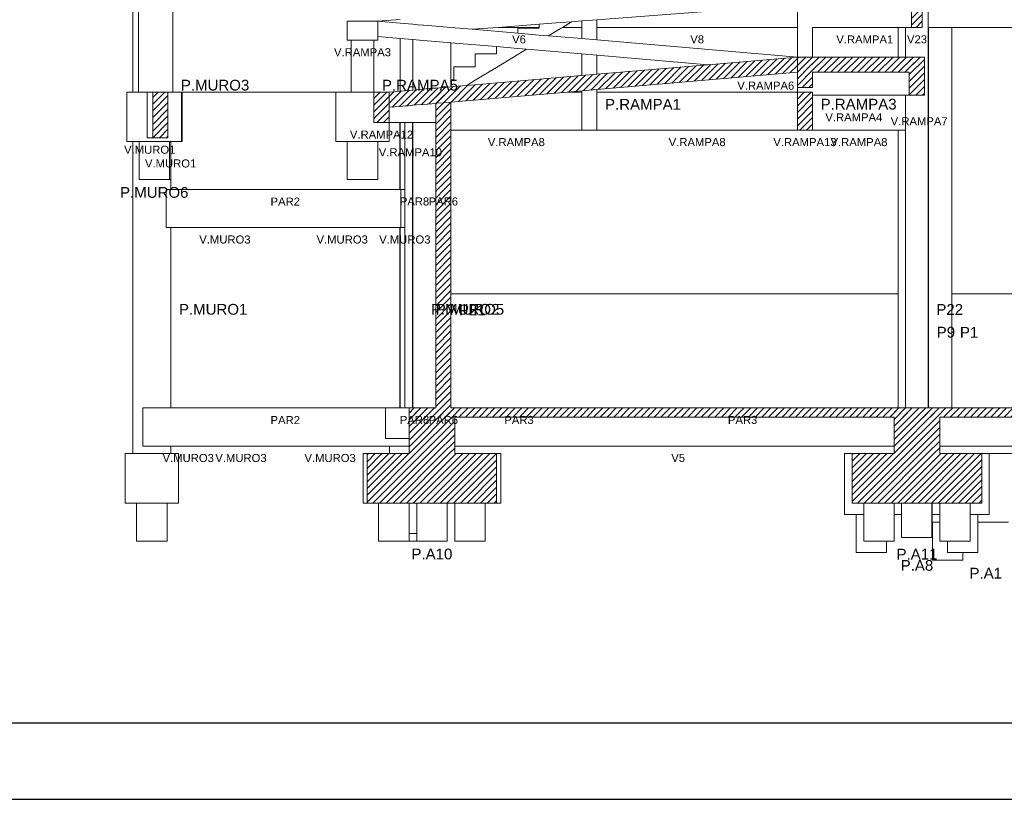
# Model space of a CAD drawing. Header units: millimetres. Extents: x 10 to 1250, y -62 to 528.
# Tile 97 of 256: x 93 to 106, y 133 to 143. Entities that reach past the tile are written whole.
import ezdxf

# ---------------------------------------------------------------- set-up
doc = ezdxf.new("R2010")
doc.units = ezdxf.units.MM
doc.header["$LTSCALE"] = 0.05
for name, color, linetype, lineweight in [('FO-Cotas', 5, 'Continuous', 5), ('FO-Níveis', 9, 'Continuous', 5), ('FO-Pilares pré-moldados', 3, 'Continuous', 20), ('FO-Seção das fundações', 9, 'Continuous', 5), ('FO-Títulos', 7, 'Continuous', 5)]:
    doc.layers.add(name, color=color, linetype=linetype, lineweight=lineweight)
doc.layers.add('FOLHA_PADRÃO', color=7, linetype='Continuous')
doc.styles.add('Arial', font='arial.ttf')
pattern_1 = [(45, (-96.81562, -34.92108), (-0.08838835, 0.08838835), [])]

# ---------------------------------------------------------------- blocks, each defined once
blk = doc.blocks.new('A1EST. 1500')
at = {"layer": 'FOLHA_PADRÃO', "color": 1, "linetype": 'Continuous'}
blk.add_line((0, 0), (150.008, 0), dxfattribs=at)
at = {"layer": 'FOLHA_PADRÃO', "color": 6, "linetype": 'Continuous'}
blk.add_lwpolyline([(149, 58.4), (149, 1), (1, 1), (1, 58.4), (149, 58.4)], dxfattribs=at)
blk = doc.blocks.new('AAA')
at = {"layer": 'FO-Níveis', "linetype": 'Continuous'}
h = blk.add_hatch(dxfattribs=at)
h.set_pattern_fill('ANSI31', color=256, style=0)
h.set_pattern_definition(pattern_1)
h.paths.add_polyline_path([(-72.5219, 17.5821), (-72.2419, 17.5821), (-72.2419, 18.5821), (-72.5219, 18.5821), (-72.5219, 17.5821)])
h = blk.add_hatch(dxfattribs=at)
h.set_pattern_fill('ANSI31', color=256, style=0)
h.set_pattern_definition(pattern_1)
h.paths.add_polyline_path([(-86.2439, 15.4808), (-75.5239, 16.4008), (-75.5239, 16.8021), (-86.2439, 15.8821), (-86.2439, 15.4808)])
h = blk.add_hatch(dxfattribs=at)
h.set_pattern_fill('ANSI31', color=256, style=0)
h.set_pattern_definition(pattern_1)
h.paths.add_polyline_path([(-75.5239, 16.4021), (-72.1859, 16.4021), (-72.1859, 16.8021), (-75.5239, 16.8021), (-75.5239, 16.4021)])
h = blk.add_hatch(dxfattribs=at)
h.set_pattern_fill('ANSI31', color=256, style=0)
h.set_pattern_definition(pattern_1)
h.paths.add_polyline_path([(-75.5239, 16.0021), (-75.1239, 16.0021), (-75.1239, 16.8021), (-75.5239, 16.8021), (-75.5239, 16.0021)])
h = blk.add_hatch(dxfattribs=at)
h.set_pattern_fill('ANSI31', color=256, style=0)
h.set_pattern_definition(pattern_1)
h.paths.add_polyline_path([(-72.5859, 15.8021), (-72.1859, 15.8021), (-72.1859, 16.8021), (-72.5859, 16.8021), (-72.5859, 15.8021)])
h = blk.add_hatch(dxfattribs=at)
h.set_pattern_fill('ANSI31', color=256, style=0)
h.set_pattern_definition(pattern_1)
h.paths.add_polyline_path([(-92.453, 14.6821), (-92.0529, 14.6821), (-92.0529, 15.8821), (-92.453, 15.8821), (-92.453, 14.6821)])
h = blk.add_hatch(dxfattribs=at)
h.set_pattern_fill('ANSI31', color=256, style=0)
h.set_pattern_definition(pattern_1)
h.paths.add_polyline_path([(-86.6439, 15.0821), (-86.2439, 15.0821), (-86.2439, 15.8821), (-86.6439, 15.8821), (-86.6439, 15.0821)])
h = blk.add_hatch(dxfattribs=at)
h.set_pattern_fill('ANSI31', color=256, style=0)
h.set_pattern_definition(pattern_1)
h.paths.add_polyline_path([(-85.0209, 13.3221), (-84.6209, 13.3221), (-84.6209, 15.8821), (-85.0209, 15.8821), (-85.0209, 13.3221)])
h = blk.add_hatch(dxfattribs=at)
h.set_pattern_fill('ANSI31', color=256, style=0)
h.set_pattern_definition(pattern_1)
h.paths.add_polyline_path([(-75.5239, 14.8821), (-75.1239, 14.8821), (-75.1239, 15.8821), (-75.5239, 15.8821), (-75.5239, 14.8821)])
h = blk.add_hatch(dxfattribs=at)
h.set_pattern_fill('ANSI31', color=256, style=0)
h.set_pattern_definition(pattern_1)
h.paths.add_polyline_path([(-85.0209, 7.5821), (-84.6209, 7.5821), (-84.6209, 13.3221), (-85.0209, 13.3221), (-85.0209, 7.5821)])
h = blk.add_hatch(dxfattribs=at)
h.set_pattern_fill('ANSI31', color=256, style=0)
h.set_pattern_definition(pattern_1)
h.paths.add_polyline_path([(-85.7209, 7.3421), (-71.7819, 7.3421), (-71.7819, 7.5821), (-85.7209, 7.5821), (-85.7209, 7.3421)])
h = blk.add_hatch(dxfattribs=at)
h.set_pattern_fill('ANSI31', color=256, style=0)
h.set_pattern_definition(pattern_1)
h.paths.add_polyline_path([(-85.7209, 6.3821), (-84.5209, 6.3821), (-84.5209, 7.5821), (-85.7209, 7.5821), (-85.7209, 6.3821)])
h = blk.add_hatch(dxfattribs=at)
h.set_pattern_fill('ANSI31', color=256, style=0)
h.set_pattern_definition(pattern_1)
h.paths.add_polyline_path([(-72.9819, 7.3421), (-58.8839, 7.3421), (-58.8839, 7.5821), (-72.9819, 7.5821), (-72.9819, 7.3421)])
h = blk.add_hatch(dxfattribs=at)
h.set_pattern_fill('ANSI31', color=256, style=0)
h.set_pattern_definition(pattern_1)
h.paths.add_polyline_path([(-72.9819, 6.3821), (-71.7819, 6.3821), (-71.7819, 7.5821), (-72.9819, 7.5821), (-72.9819, 6.3821)])
h = blk.add_hatch(dxfattribs=at)
h.set_pattern_fill('ANSI31', color=256, style=0)
h.set_pattern_definition(pattern_1)
h.paths.add_polyline_path([(-86.8209, 5.0821), (-83.4209, 5.0821), (-83.4209, 6.3821), (-86.8209, 6.3821), (-86.8209, 5.0821)])
h = blk.add_hatch(dxfattribs=at)
h.set_pattern_fill('ANSI31', color=256, style=0)
h.set_pattern_definition(pattern_1)
h.paths.add_polyline_path([(-74.0819, 5.0821), (-70.6819, 5.0821), (-70.6819, 6.3821), (-74.0819, 6.3821), (-74.0819, 5.0821)])
at = {"layer": 'FO-Cotas'}
for p, q in [((-92.9759, 18.5821), (-92.9759, 17.7421)), ((-92.8259, 18.5821), (-92.8259, 17.7421)), ((-91.9259, 17.7421), (-91.9259, 18.5821)), ((-80.7859, 17.78), (-75.5239, 18.1811)), ((-75.5239, 18.1811), (-75.5239, 17.7421)), ((-72.0845, 17.7421), (-72.0845, 18.2821)), ((-92.9759, 17.7421), (-92.9759, 16.8021)), ((-92.8259, 17.7421), (-92.8259, 16.8021)), ((-91.9259, 16.8021), (-91.9259, 17.7421)), ((-87.3439, 17.7421), (-87.3439, 17.2421)), ((-87.2439, 17.7421), (-87.3439, 17.7421)), ((-86.6439, 17.7421), (-87.2439, 17.7421)), ((-86.5439, 17.7421), (-86.6439, 17.7421)), ((-85.9569, 17.7869), (-86.5439, 17.7421)), ((-86.5439, 17.7421), (-85.9569, 17.6921)), ((-86.5439, 17.3411), (-86.5439, 17.7421)), ((-85.9569, 17.6921), (-85.6209, 17.6634)), ((-85.6209, 17.6634), (-85.4809, 17.6514)), ((-85.4809, 17.6514), (-85.3569, 17.6409)), ((-85.3569, 17.6409), (-85.3409, 17.6395)), ((-85.3409, 17.6395), (-85.0209, 17.6122)), ((-85.0209, 17.6122), (-84.6209, 17.5781)), ((-83.3816, 17.5821), (-82.3059, 17.6641)), ((-82.3059, 17.6641), (-81.7459, 17.7068)), ((-82.3059, 17.5821), (-82.3059, 17.6641)), ((-81.7459, 17.7068), (-81.4527, 17.7292)), ((-81.4527, 17.7292), (-81.6949, 17.5821)), ((-81.4527, 17.7292), (-81.1859, 17.7495)), ((-81.1859, 17.7495), (-81.0459, 17.7602)), ((-81.1859, 17.7495), (-81.1859, 17.7421)), ((-81.1859, 17.7421), (-81.1859, 17.5821)), ((-81.0459, 17.7602), (-80.9059, 17.7708)), ((-80.9059, 17.7708), (-80.7859, 17.78)), ((-80.7859, 17.7421), (-80.7859, 17.78)), ((-80.7859, 17.5821), (-80.7859, 17.7421)), ((-75.5239, 17.7421), (-75.5239, 17.5821)), ((-72.0845, 17.5821), (-72.0845, 17.7421)), ((-86.5439, 17.3408), (-86.5439, 17.3411)), ((-86.5439, 17.2421), (-86.5439, 17.3408)), ((-85.9569, 17.2907), (-86.5439, 17.3408)), ((-84.6209, 17.5781), (-84.061, 17.5303)), ((-84.061, 17.5303), (-83.3816, 17.5821)), ((-84.061, 17.5303), (-82.8659, 17.4284)), ((-83.3816, 17.5821), (-82.3059, 17.5821)), ((-82.8659, 17.5621), (-82.3059, 17.5621)), ((-82.8659, 17.4284), (-82.8659, 17.5621)), ((-82.8659, 17.4284), (-82.3059, 17.3806)), ((-82.3059, 17.5621), (-82.3059, 17.5821)), ((-82.3059, 17.3806), (-82.0612, 17.3597)), ((-81.7459, 17.5512), (-82.0612, 17.3597)), ((-82.0612, 17.3597), (-81.1859, 17.2851)), ((-81.6949, 17.5821), (-81.7459, 17.5512)), ((-81.6949, 17.5821), (-81.1859, 17.5821)), ((-81.1859, 17.5821), (-81.1859, 17.2851)), ((-80.7859, 17.5821), (-75.5239, 17.5821)), ((-80.7859, 17.251), (-80.7859, 17.5821)), ((-75.5239, 17.5821), (-75.5239, 16.8021)), ((-75.1239, 17.5821), (-72.8759, 17.5821)), ((-75.1239, 16.8021), (-75.1239, 17.5821)), ((-72.8759, 17.5821), (-72.8759, 16.8021)), ((-72.8759, 17.5821), (-72.6873, 17.5821)), ((-72.6873, 17.5821), (-72.6873, 16.8021)), ((-72.6873, 17.5821), (-72.6853, 17.5821)), ((-72.6853, 17.5821), (-72.5219, 17.5821)), ((-72.0845, 17.5821), (-72.0759, 17.5821)), ((-72.0845, 16.8021), (-72.0845, 17.5821)), ((-72.0759, 16.8021), (-72.0759, 17.5821)), ((-72.0759, 17.5821), (-71.4767, 17.5821)), ((-71.4767, 17.5821), (-71.4666, 17.5821)), ((-71.4666, 16.8021), (-71.4666, 17.5821)), ((-71.4666, 17.5821), (-65.2559, 17.5821)), ((-87.3439, 17.2421), (-87.2439, 17.2421)), ((-87.2439, 17.2421), (-87.2439, 16.8021)), ((-87.2439, 17.2421), (-86.6439, 17.2421)), ((-86.6439, 16.8021), (-86.6439, 17.2421)), ((-86.6439, 17.2421), (-86.5439, 17.2421)), ((-85.9569, 17.2907), (-85.9569, 16.8021)), ((-85.6209, 17.2621), (-85.9569, 17.2907)), ((-85.6209, 17.2621), (-85.6209, 16.8021)), ((-85.3569, 17.2396), (-85.6209, 17.2621)), ((-85.0209, 17.2109), (-85.3569, 17.2396)), ((-84.6209, 17.1768), (-85.0209, 17.2109)), ((-84.6209, 16.8021), (-84.6209, 17.1768)), ((-83.4259, 17.0749), (-84.6209, 17.1768)), ((-83.4259, 16.8821), (-83.4259, 17.0749)), ((-82.8659, 17.0271), (-83.4259, 17.0749)), ((-81.1859, 17.2851), (-80.7859, 17.251)), ((-80.7859, 17.251), (-75.5239, 16.8021)), ((-83.9859, 16.8821), (-83.4259, 16.8821)), ((-83.9859, 16.5421), (-83.9859, 16.8821)), ((-82.8659, 16.8712), (-83.4259, 16.5312)), ((-82.6407, 17.0079), (-82.8659, 17.0271)), ((-82.6407, 17.0079), (-82.8659, 16.8712)), ((-81.1859, 16.8838), (-82.6407, 17.0079)), ((-81.1859, 16.8838), (-81.1859, 16.8021)), ((-80.7859, 16.8497), (-81.1859, 16.8838)), ((-80.7859, 16.8021), (-80.7859, 16.8497)), ((-77.8691, 16.6009), (-80.7859, 16.8497)), ((-92.9759, 16.8021), (-92.9759, 15.8821)), ((-92.8259, 16.8021), (-92.8259, 15.8821)), ((-91.9259, 15.8821), (-91.9259, 16.8021)), ((-87.2439, 16.8021), (-87.2439, 15.8821)), ((-86.6439, 15.8821), (-86.6439, 16.8021)), ((-85.9569, 16.8021), (-85.9569, 15.9068)), ((-85.6209, 16.8021), (-85.6209, 16.7731)), ((-85.6209, 16.7731), (-85.6209, 15.9356)), ((-84.6209, 16.7731), (-84.6209, 16.8021)), ((-84.6209, 16.2021), (-84.6209, 16.7731)), ((-81.1859, 16.8021), (-81.1859, 16.3162)), ((-80.7859, 16.3505), (-80.7859, 16.8021)), ((-72.0845, 15.8821), (-72.0845, 16.8021)), ((-72.0759, 15.8821), (-72.0759, 16.8021)), ((-71.4666, 15.8821), (-71.4666, 16.8021)), ((-84.5459, 16.5421), (-83.9859, 16.5421)), ((-84.5459, 16.2021), (-84.5459, 16.5421)), ((-83.4259, 16.5312), (-83.9859, 16.1912)), ((-84.6209, 16.2021), (-84.5459, 16.2021)), ((-84.6209, 16.0214), (-84.6209, 16.2021)), ((-83.9859, 16.1912), (-84.207, 16.0569)), ((-93.1294, 15.8821), (-93.1294, 14.5821)), ((-93.0759, 15.8821), (-93.1294, 15.8821)), ((-92.9759, 15.8821), (-93.0759, 15.8821)), ((-92.8259, 15.8821), (-92.9759, 15.8821)), ((-92.8196, 15.8821), (-92.8259, 15.8821)), ((-92.6172, 15.8821), (-92.8196, 15.8821)), ((-92.6076, 15.8821), (-92.6172, 15.8821)), ((-92.5953, 15.8821), (-92.6076, 15.8821)), ((-92.453, 15.8821), (-92.5953, 15.8821)), ((-92.5953, 14.6821), (-92.5953, 15.8821)), ((-91.9808, 15.8821), (-92.0529, 15.8821)), ((-91.9759, 15.8821), (-91.9808, 15.8821)), ((-91.9259, 15.8821), (-91.9759, 15.8821)), ((-91.6956, 15.8821), (-91.9259, 15.8821)), ((-91.6759, 15.8821), (-91.6956, 15.8821)), ((-91.6956, 14.8821), (-91.6956, 15.8821)), ((-91.6759, 14.8821), (-91.6759, 15.8821)), ((-87.6439, 15.8821), (-91.6759, 15.8821)), ((-87.6439, 15.8821), (-87.6439, 14.8821)), ((-87.2439, 15.8821), (-87.6439, 15.8821)), ((-86.6439, 15.8821), (-87.2439, 15.8821)), ((-81.1859, 15.8821), (-81.5671, 15.8821)), ((-81.1859, 15.9148), (-81.1859, 15.8821)), ((-81.1859, 15.8821), (-81.1859, 14.8821)), ((-80.7859, 15.8821), (-80.7859, 15.9492)), ((-75.5239, 15.8821), (-80.7859, 15.8821)), ((-80.7859, 14.8821), (-80.7859, 15.8821)), ((-75.5239, 16.0021), (-75.5239, 15.8821)), ((-75.1239, 15.8021), (-72.8759, 15.8021)), ((-72.8759, 15.8021), (-72.6873, 15.8021)), ((-72.6873, 15.8021), (-72.6873, 14.8821)), ((-72.6873, 15.8021), (-72.6853, 15.8021)), ((-72.6853, 15.8021), (-72.5859, 15.8021)), ((-72.0845, 13.3221), (-72.0845, 15.8821)), ((-72.0759, 13.3221), (-72.0759, 15.8821)), ((-71.4666, 13.3221), (-71.4666, 15.8821)), ((-86.2439, 14.8821), (-86.2439, 15.0821)), ((-86.2439, 15.0821), (-85.9618, 15.0821)), ((-85.9618, 15.0821), (-85.9569, 15.0821)), ((-85.9618, 14.8821), (-85.9618, 15.0821)), ((-85.9569, 15.0821), (-85.9569, 14.8821)), ((-85.9569, 15.0821), (-85.952, 15.0821)), ((-85.952, 15.0821), (-85.8313, 15.0821)), ((-85.8313, 15.0821), (-85.8313, 13.3221)), ((-85.8313, 15.0821), (-85.7408, 15.0821)), ((-85.7408, 15.0821), (-85.646, 15.0821)), ((-85.646, 15.0821), (-85.63, 15.0821)), ((-85.63, 15.0821), (-85.6209, 15.0821)), ((-85.63, 15.0821), (-85.63, 14.8821)), ((-85.6209, 15.0821), (-85.6209, 14.8821)), ((-85.6209, 15.0821), (-85.5262, 15.0821)), ((-85.5262, 15.0821), (-85.3569, 15.0821)), ((-85.3569, 15.0821), (-85.2462, 15.0821)), ((-85.2462, 15.0821), (-85.2313, 15.0821)), ((-85.2313, 15.0821), (-85.1264, 15.0821)), ((-85.1264, 15.0821), (-85.0209, 15.0821)), ((-91.6956, 14.5821), (-91.6956, 14.8821)), ((-91.6759, 14.5821), (-91.6759, 14.8821)), ((-87.6439, 14.8821), (-87.6439, 14.5821)), ((-86.2439, 14.5821), (-86.2439, 14.8821)), ((-85.9618, 13.3221), (-85.9618, 14.8821)), ((-85.9569, 14.8821), (-85.9569, 13.3221)), ((-85.63, 14.8821), (-85.63, 13.3221)), ((-85.6209, 14.8821), (-85.6209, 13.3221)), ((-84.6209, 14.8821), (-81.1859, 14.8821)), ((-80.7859, 14.8821), (-81.1859, 14.8821)), ((-80.7859, 14.8821), (-75.5239, 14.8821)), ((-75.1239, 14.8821), (-72.8759, 14.8821)), ((-72.8759, 14.8821), (-72.8759, 13.3221)), ((-72.8759, 14.8821), (-72.6873, 14.8821)), ((-72.6873, 14.8821), (-72.6873, 13.3221)), ((-93.0759, 14.5821), (-93.1294, 14.5821)), ((-92.9759, 14.5821), (-93.0759, 14.5821)), ((-92.9759, 14.5821), (-92.9759, 13.3221)), ((-92.8125, 14.5821), (-92.9759, 14.5821)), ((-92.8125, 13.5821), (-92.8125, 14.5821)), ((-92.7759, 14.5821), (-92.8125, 14.5821)), ((-92.0125, 14.5821), (-92.7759, 14.5821)), ((-92.5953, 14.6821), (-92.453, 14.6821)), ((-92.0125, 14.5821), (-92.0125, 13.5821)), ((-91.9808, 14.5821), (-92.0125, 14.5821)), ((-91.9759, 14.5821), (-91.9808, 14.5821)), ((-91.9759, 14.5821), (-91.9759, 13.5821)), ((-91.6956, 14.5821), (-91.9759, 14.5821)), ((-91.6759, 14.5821), (-91.6956, 14.5821)), ((-87.3439, 14.5821), (-87.6439, 14.5821)), ((-87.3439, 13.5821), (-87.3439, 14.5821)), ((-86.5439, 14.5821), (-87.3439, 14.5821)), ((-86.5439, 14.5821), (-86.5439, 13.5821)), ((-86.2439, 14.5821), (-86.5439, 14.5821)), ((-92.7759, 13.5821), (-92.8125, 13.5821)), ((-92.0125, 13.5821), (-92.7759, 13.5821)), ((-91.9808, 13.5821), (-92.0125, 13.5821)), ((-91.9759, 13.5821), (-91.9808, 13.5821)), ((-91.9759, 13.3221), (-91.9759, 13.5821)), ((-86.5439, 13.5821), (-87.3439, 13.5821)), ((-92.9759, 13.3221), (-92.9759, 7.5821)), ((-92.0966, 13.3221), (-92.0966, 12.3221)), ((-91.9808, 13.3221), (-92.0966, 13.3221)), ((-91.9759, 13.3221), (-91.9808, 13.3221)), ((-89.0179, 13.3221), (-91.9759, 13.3221)), ((-89.0166, 13.3221), (-89.0179, 13.3221)), ((-88.806, 13.3221), (-89.0166, 13.3221)), ((-88.8047, 13.3221), (-88.806, 13.3221)), ((-85.9618, 13.3221), (-88.8047, 13.3221)), ((-85.9569, 13.3221), (-85.9618, 13.3221)), ((-85.952, 13.3221), (-85.9569, 13.3221)), ((-85.9366, 13.3221), (-85.952, 13.3221)), ((-85.8503, 13.3221), (-85.9366, 13.3221)), ((-85.9366, 12.3221), (-85.9366, 13.3221)), ((-85.8313, 13.3221), (-85.8503, 13.3221)), ((-85.8313, 13.3221), (-85.8313, 12.3221)), ((-85.63, 13.3221), (-85.63, 7.5821)), ((-85.6209, 13.3221), (-85.6209, 13.2931)), ((-85.6209, 13.2931), (-85.6209, 7.5821)), ((-72.8759, 13.3221), (-72.8759, 10.5821)), ((-72.6873, 13.3221), (-72.6873, 7.5821)), ((-72.0845, 10.5821), (-72.0845, 13.3221)), ((-72.0759, 10.5821), (-72.0759, 13.3221)), ((-71.4666, 10.5821), (-71.4666, 13.3221)), ((-92.0966, 12.3221), (-91.9808, 12.3221)), ((-91.9808, 12.3221), (-91.9759, 12.3221)), ((-91.9759, 7.5821), (-91.9759, 12.3221)), ((-91.9759, 12.3221), (-89.0179, 12.3221)), ((-89.0179, 12.3221), (-89.0166, 12.3221)), ((-89.0166, 12.3221), (-88.806, 12.3221)), ((-88.806, 12.3221), (-88.8047, 12.3221)), ((-88.8047, 12.3221), (-85.9618, 12.3221)), ((-85.9618, 7.5821), (-85.9618, 12.3221)), ((-85.9618, 12.3221), (-85.9569, 12.3221)), ((-85.9569, 12.3221), (-85.9569, 7.5821)), ((-85.9569, 12.3221), (-85.952, 12.3221)), ((-85.952, 12.3221), (-85.9366, 12.3221)), ((-85.9366, 12.3221), (-85.8503, 12.3221)), ((-85.8503, 12.3221), (-85.8313, 12.3221)), ((-85.8313, 12.3221), (-85.8313, 7.5821)), ((-81.0459, 10.5821), (-84.6209, 10.5821)), ((-72.8759, 10.5821), (-81.0459, 10.5821)), ((-72.8759, 10.5821), (-72.8759, 9.5821)), ((-72.0845, 9.5821), (-72.0845, 10.5821)), ((-72.0759, 9.5821), (-72.0759, 10.5821)), ((-71.4666, 9.5821), (-71.4666, 10.5821)), ((-65.2559, 10.5821), (-71.4666, 10.5821)), ((-72.8759, 9.5821), (-72.8759, 7.5821)), ((-72.0845, 7.5821), (-72.0845, 9.5821)), ((-72.0759, 7.5821), (-72.0759, 9.5821)), ((-71.4666, 7.5821), (-71.4666, 9.5821)), ((-92.9759, 7.5821), (-92.9759, 6.3821)), ((-92.7145, 7.5821), (-92.7145, 6.5821)), ((-92.01, 7.5821), (-92.7145, 7.5821)), ((-91.9808, 7.5821), (-92.01, 7.5821)), ((-91.9759, 7.5821), (-91.9808, 7.5821)), ((-90.3267, 7.5821), (-91.9759, 7.5821)), ((-90.2692, 7.5821), (-90.3267, 7.5821)), ((-89.9439, 7.5821), (-90.2692, 7.5821)), ((-89.891, 7.5821), (-89.9439, 7.5821)), ((-89.8335, 7.5821), (-89.891, 7.5821)), ((-89.6973, 7.5821), (-89.8335, 7.5821)), ((-89.4507, 7.5821), (-89.6973, 7.5821)), ((-86.9404, 7.5821), (-89.4507, 7.5821)), ((-86.8458, 7.5821), (-86.9404, 7.5821)), ((-86.8296, 7.5821), (-86.8458, 7.5821)), ((-86.7258, 7.5821), (-86.8296, 7.5821)), ((-86.3436, 7.5821), (-86.7258, 7.5821)), ((-86.3436, 7.5821), (-86.3436, 6.7821)), ((-86.2209, 7.5821), (-86.3436, 7.5821)), ((-85.991, 7.5821), (-86.2209, 7.5821)), ((-85.9618, 7.5821), (-85.991, 7.5821)), ((-85.9569, 7.5821), (-85.9618, 7.5821)), ((-85.952, 7.5821), (-85.9569, 7.5821)), ((-85.8313, 7.5821), (-85.952, 7.5821)), ((-85.7678, 7.5821), (-85.8313, 7.5821)), ((-85.7408, 7.5821), (-85.7678, 7.5821)), ((-85.7209, 7.5821), (-85.7408, 7.5821)), ((-86.3436, 6.7821), (-86.2209, 6.7821)), ((-86.2209, 6.7821), (-85.991, 6.7821)), ((-85.991, 6.7821), (-85.9569, 6.7821)), ((-85.9569, 6.7821), (-85.952, 6.7821)), ((-85.952, 6.7821), (-85.8313, 6.7821)), ((-85.8313, 6.7821), (-85.7678, 6.7821)), ((-85.7678, 6.7821), (-85.7209, 6.7821)), ((-92.7145, 6.5821), (-91.9759, 6.5821)), ((-91.9759, 6.3821), (-91.9759, 6.5821)), ((-91.9759, 6.5821), (-90.3267, 6.5821)), ((-90.3267, 6.5821), (-90.2692, 6.5821)), ((-90.2692, 6.5821), (-89.9439, 6.5821)), ((-89.9439, 6.5821), (-89.891, 6.5821)), ((-89.891, 6.5821), (-89.8335, 6.5821)), ((-89.8335, 6.5821), (-89.6973, 6.5821)), ((-89.6973, 6.5821), (-89.4507, 6.5821)), ((-89.4507, 6.5821), (-86.2313, 6.5821)), ((-86.2313, 6.5821), (-86.2313, 6.3821)), ((-86.2313, 6.5821), (-85.9569, 6.5821)), ((-85.9569, 6.5821), (-85.8313, 6.5821)), ((-85.8313, 6.5821), (-85.7678, 6.5821)), ((-85.7678, 6.5821), (-85.7209, 6.5821)), ((-84.5209, 6.5821), (-81.0459, 6.5821)), ((-81.0459, 6.5821), (-72.9819, 6.5821)), ((-71.7819, 6.5821), (-71.5465, 6.5821)), ((-71.5465, 6.5821), (-71.4838, 6.5821)), ((-71.4838, 6.5821), (-71.4666, 6.5821)), ((-71.4666, 6.5821), (-70.7702, 6.5821)), ((-70.7702, 6.5821), (-70.3816, 6.5821)), ((-70.3816, 6.5821), (-69.605, 6.5821)), ((-93.1759, 6.3821), (-93.1759, 5.0821)), ((-92.9759, 6.3821), (-93.1759, 6.3821)), ((-91.9759, 6.3821), (-92.9759, 6.3821)), ((-91.7759, 6.3821), (-91.9759, 6.3821)), ((-91.7759, 5.0821), (-91.7759, 6.3821)), ((-86.9292, 6.3821), (-86.9292, 5.0821)), ((-86.8209, 6.3821), (-86.9292, 6.3821)), ((-83.3126, 6.3821), (-83.4209, 6.3821)), ((-83.3126, 5.0821), (-83.3126, 6.3821)), ((-74.2819, 6.3821), (-74.2819, 4.7821)), ((-74.0819, 6.3821), (-74.2819, 6.3821)), ((-70.4819, 6.3821), (-70.6819, 6.3821)), ((-70.4819, 6.3821), (-70.3816, 6.3821)), ((-70.4819, 4.7821), (-70.4819, 6.3821)), ((-70.3816, 6.3821), (-69.605, 6.3821)), ((-92.8759, 5.0821), (-93.1759, 5.0821)), ((-92.8759, 4.0821), (-92.8759, 5.0821)), ((-92.0759, 5.0821), (-92.8759, 5.0821)), ((-92.0759, 5.0821), (-92.0759, 4.0821)), ((-91.7759, 5.0821), (-92.0759, 5.0821)), ((-86.8209, 5.0821), (-86.9292, 5.0821)), ((-86.5209, 4.0821), (-86.5209, 5.0821)), ((-85.7209, 5.0821), (-85.7209, 4.2821)), ((-85.5209, 4.2821), (-85.5209, 5.0821)), ((-84.7209, 5.0821), (-84.7209, 4.0821)), ((-84.5209, 4.0821), (-84.5209, 5.0821)), ((-83.7209, 5.0821), (-83.7209, 4.0821)), ((-83.3126, 5.0821), (-83.4209, 5.0821)), ((-73.7819, 4.7821), (-73.7819, 5.0821)), ((-72.9819, 5.0821), (-72.9819, 4.7821)), ((-72.7894, 4.7821), (-72.7894, 5.0821)), ((-71.9894, 5.0821), (-71.9894, 4.7821)), ((-71.9824, 5.0821), (-71.9824, 4.7821)), ((-71.7819, 4.7821), (-71.7819, 5.0821)), ((-70.9819, 5.0821), (-70.9819, 4.7821)), ((-73.9819, 4.7821), (-74.2819, 4.7821)), ((-73.9819, 3.7821), (-73.9819, 4.7821)), ((-73.7819, 4.7821), (-73.9819, 4.7821)), ((-73.7819, 4.0821), (-73.7819, 4.7821)), ((-72.7894, 4.7821), (-72.9819, 4.7821)), ((-72.9819, 4.7821), (-72.9819, 4.0821)), ((-72.7894, 4.1821), (-72.7894, 4.7821)), ((-71.9894, 4.7821), (-71.9894, 4.5821)), ((-71.7819, 4.7821), (-71.9824, 4.7821)), ((-71.9824, 4.7821), (-71.9824, 4.5821)), ((-71.7819, 4.5821), (-71.7819, 4.7821)), ((-70.7819, 4.7821), (-70.9819, 4.7821)), ((-70.9819, 4.7821), (-70.9819, 4.5821)), ((-70.7819, 4.7821), (-70.7819, 4.5821)), ((-70.4819, 4.7821), (-70.7819, 4.7821)), ((-71.9894, 4.5821), (-71.9894, 4.1821)), ((-71.9757, 4.5821), (-71.9824, 4.5821)), ((-71.9824, 4.5821), (-71.9824, 4.1821)), ((-71.9757, 3.5821), (-71.9757, 4.5821)), ((-71.7819, 4.5821), (-71.9757, 4.5821)), ((-71.7819, 4.0821), (-71.7819, 4.5821)), ((-70.9819, 4.5821), (-70.9819, 4.0821)), ((-69.9757, 4.5821), (-70.7819, 4.5821)), ((-70.7819, 4.5821), (-70.7819, 3.7821)), ((-85.5209, 4.2821), (-85.7209, 4.2821)), ((-85.7209, 4.2821), (-85.7209, 4.0821)), ((-85.5209, 4.0821), (-85.5209, 4.2821)), ((-72.7824, 4.1821), (-72.7894, 4.1821)), ((-71.9894, 4.1821), (-72.7824, 4.1821)), ((-71.9824, 4.1821), (-71.9894, 4.1821)), ((-92.0759, 4.0821), (-92.8759, 4.0821)), ((-86.0569, 4.0821), (-86.5209, 4.0821)), ((-85.7209, 4.0821), (-86.0569, 4.0821)), ((-85.5209, 4.0821), (-85.7209, 4.0821)), ((-85.2569, 4.0821), (-85.5209, 4.0821)), ((-84.7209, 4.0821), (-85.2569, 4.0821)), ((-83.7209, 4.0821), (-84.5209, 4.0821)), ((-73.1819, 4.0821), (-73.7819, 4.0821)), ((-73.1819, 4.0821), (-73.1819, 3.7821)), ((-72.9819, 4.0821), (-73.1819, 4.0821)), ((-71.5819, 4.0821), (-71.7819, 4.0821)), ((-71.5819, 3.7821), (-71.5819, 4.0821)), ((-71.1757, 4.0821), (-71.5819, 4.0821)), ((-70.9819, 4.0821), (-71.1757, 4.0821)), ((-73.1819, 3.7821), (-73.9819, 3.7821)), ((-71.1757, 3.7821), (-71.5819, 3.7821)), ((-71.1757, 3.7821), (-71.1757, 3.5821)), ((-70.7819, 3.7821), (-71.1757, 3.7821)), ((-71.1757, 3.5821), (-71.9757, 3.5821))]:
    blk.add_line(p, q, dxfattribs=at)
at = {"layer": 'FO-Títulos'}
for p, q in [((-72.5219, 18.2821), (-72.5219, 17.7421)), ((-72.2419, 17.7421), (-72.2419, 18.2821)), ((-72.5219, 17.7421), (-72.5219, 17.5821)), ((-72.2419, 17.5821), (-72.2419, 17.7421)), ((-72.5219, 17.5821), (-72.4952, 17.5821)), ((-72.4952, 17.5821), (-72.4659, 17.5821)), ((-72.4659, 17.5821), (-72.3819, 17.5821)), ((-72.3819, 17.5821), (-72.2419, 17.5821)), ((-77.8691, 16.6009), (-80.7859, 16.3505)), ((-75.5239, 16.8021), (-77.8691, 16.6009)), ((-75.1239, 16.8021), (-75.5239, 16.8021)), ((-75.5239, 16.4021), (-75.5239, 16.8021)), ((-72.8759, 16.8021), (-75.1239, 16.8021)), ((-72.6873, 16.8021), (-72.8759, 16.8021)), ((-72.5859, 16.8021), (-72.6873, 16.8021)), ((-72.4952, 16.8021), (-72.5859, 16.8021)), ((-72.3859, 16.8021), (-72.4952, 16.8021)), ((-72.1859, 16.8021), (-72.3859, 16.8021)), ((-72.1859, 16.4021), (-72.1859, 16.8021)), ((-81.1859, 16.3162), (-84.207, 16.0569)), ((-80.7859, 16.3505), (-81.1859, 16.3162)), ((-80.7859, 15.9492), (-75.5239, 16.4008)), ((-75.5239, 16.4008), (-75.5239, 16.4021)), ((-75.5239, 16.4008), (-75.5239, 16.0021)), ((-75.1239, 16.0021), (-75.1239, 16.4021)), ((-75.1239, 16.4021), (-72.8759, 16.4021)), ((-72.8759, 16.4021), (-72.6873, 16.4021)), ((-72.6873, 16.4021), (-72.5859, 16.4021)), ((-72.5859, 16.4021), (-72.5859, 15.8821)), ((-72.1859, 15.8821), (-72.1859, 16.4021)), ((-84.207, 16.0569), (-84.5459, 16.0278)), ((-92.453, 15.8821), (-92.453, 14.6821)), ((-92.3259, 15.8821), (-92.453, 15.8821)), ((-92.2174, 15.8821), (-92.3259, 15.8821)), ((-92.0529, 15.8821), (-92.2174, 15.8821)), ((-92.0529, 14.8821), (-92.0529, 15.8821)), ((-86.6439, 15.8821), (-86.6439, 15.0821)), ((-86.4439, 15.8821), (-86.6439, 15.8821)), ((-86.2439, 15.8821), (-86.4439, 15.8821)), ((-85.9569, 15.9068), (-86.2439, 15.8821)), ((-86.2439, 15.8821), (-86.2439, 15.4808)), ((-85.6209, 15.9356), (-85.9569, 15.9068)), ((-85.3569, 15.9582), (-85.6209, 15.9356)), ((-85.1059, 15.9798), (-85.3569, 15.9582)), ((-85.0209, 15.9871), (-85.1059, 15.9798)), ((-84.6209, 16.0214), (-85.0209, 15.9871)), ((-84.5459, 16.0278), (-84.6209, 16.0214)), ((-84.6209, 15.62), (-81.5671, 15.8821)), ((-81.5671, 15.8821), (-81.1859, 15.9148)), ((-81.1859, 15.9148), (-80.7859, 15.9492)), ((-75.5239, 16.0021), (-75.1239, 16.0021)), ((-75.1239, 15.8821), (-75.5239, 15.8821)), ((-75.5239, 15.8821), (-75.5239, 14.8821)), ((-75.1239, 15.8021), (-75.1239, 15.8821)), ((-75.1239, 14.8821), (-75.1239, 15.8021)), ((-72.5859, 15.8821), (-72.5859, 15.8021)), ((-72.5859, 15.8021), (-72.4952, 15.8021)), ((-72.4952, 15.8021), (-72.3859, 15.8021)), ((-72.3859, 15.8021), (-72.1859, 15.8021)), ((-72.1859, 15.8021), (-72.1859, 15.8821)), ((-85.952, 15.5058), (-85.8313, 15.5162)), ((-85.8313, 15.5162), (-85.7408, 15.5239)), ((-85.7408, 15.5239), (-85.646, 15.5321)), ((-85.646, 15.5321), (-85.63, 15.5334)), ((-85.63, 15.5334), (-85.6209, 15.5342)), ((-85.6209, 15.5342), (-85.5262, 15.5423)), ((-85.5262, 15.5423), (-85.3569, 15.5569)), ((-85.3569, 15.5569), (-85.2462, 15.5664)), ((-85.2462, 15.5664), (-85.2313, 15.5677)), ((-85.2313, 15.5677), (-85.1264, 15.5767)), ((-85.1264, 15.5767), (-85.0209, 15.5857)), ((-85.0209, 15.5857), (-84.8209, 15.6029)), ((-85.0209, 15.5857), (-85.0209, 15.0821)), ((-84.8209, 15.6029), (-84.6209, 15.62)), ((-84.6209, 14.8821), (-84.6209, 15.62)), ((-86.2439, 15.4808), (-85.9618, 15.505)), ((-86.2439, 15.0821), (-86.2439, 15.4808)), ((-85.9618, 15.505), (-85.9569, 15.5054)), ((-85.9569, 15.5054), (-85.952, 15.5058)), ((-86.6439, 15.0821), (-86.4439, 15.0821)), ((-86.4439, 15.0821), (-86.2439, 15.0821)), ((-85.0209, 15.0821), (-85.0209, 14.8821)), ((-92.0529, 14.6821), (-92.0529, 14.8821)), ((-85.0209, 14.8821), (-85.0209, 13.3221)), ((-84.6209, 13.3221), (-84.6209, 14.8821)), ((-75.5239, 14.8821), (-75.1239, 14.8821)), ((-92.453, 14.6821), (-92.2174, 14.6821)), ((-92.2174, 14.6821), (-92.0529, 14.6821)), ((-85.0209, 13.3221), (-85.0209, 13.2931)), ((-85.0209, 13.2931), (-85.0209, 7.5821)), ((-84.6209, 13.2931), (-84.6209, 13.3221)), ((-84.6209, 10.5821), (-84.6209, 13.2931)), ((-84.6209, 9.5821), (-84.6209, 10.5821)), ((-84.6209, 7.5821), (-84.6209, 9.5821)), ((-85.7209, 7.5821), (-85.7209, 7.3421)), ((-85.646, 7.5821), (-85.7209, 7.5821)), ((-85.6445, 7.5821), (-85.646, 7.5821)), ((-85.63, 7.5821), (-85.6445, 7.5821)), ((-85.6209, 7.5821), (-85.63, 7.5821)), ((-85.5262, 7.5821), (-85.6209, 7.5821)), ((-85.3569, 7.5821), (-85.5262, 7.5821)), ((-85.2464, 7.5821), (-85.3569, 7.5821)), ((-85.2462, 7.5821), (-85.2464, 7.5821)), ((-85.2313, 7.5821), (-85.2462, 7.5821)), ((-85.1513, 7.5821), (-85.2313, 7.5821)), ((-85.1264, 7.5821), (-85.1513, 7.5821)), ((-85.0209, 7.5821), (-85.1264, 7.5821)), ((-84.5209, 7.5821), (-84.6209, 7.5821)), ((-81.0459, 7.5821), (-84.5209, 7.5821)), ((-72.9819, 7.5821), (-81.0459, 7.5821)), ((-72.8759, 7.5821), (-72.9819, 7.5821)), ((-72.6873, 7.5821), (-72.8759, 7.5821)), ((-72.6859, 7.5821), (-72.6873, 7.5821)), ((-72.4952, 7.5821), (-72.6859, 7.5821)), ((-72.4759, 7.5821), (-72.4952, 7.5821)), ((-72.3182, 7.5821), (-72.4759, 7.5821)), ((-72.0859, 7.5821), (-72.3182, 7.5821)), ((-72.0845, 7.5821), (-72.0859, 7.5821)), ((-72.0759, 7.5821), (-72.0845, 7.5821)), ((-71.7819, 7.5821), (-72.0759, 7.5821)), ((-71.5465, 7.5821), (-71.7819, 7.5821)), ((-71.4838, 7.5821), (-71.5465, 7.5821)), ((-71.4666, 7.5821), (-71.4838, 7.5821)), ((-70.7702, 7.5821), (-71.4666, 7.5821)), ((-70.3816, 7.5821), (-70.7702, 7.5821)), ((-69.605, 7.5821), (-70.3816, 7.5821)), ((-85.7209, 7.3421), (-85.7209, 6.7821)), ((-84.5209, 6.5821), (-84.5209, 7.3421)), ((-84.5209, 7.3421), (-81.0459, 7.3421)), ((-81.0459, 7.3421), (-72.9819, 7.3421)), ((-72.9819, 7.3421), (-72.9819, 6.5821)), ((-71.7819, 6.5821), (-71.7819, 7.3421)), ((-71.7819, 7.3421), (-71.5465, 7.3421)), ((-71.5465, 7.3421), (-71.4838, 7.3421)), ((-71.4838, 7.3421), (-71.4666, 7.3421)), ((-71.4666, 7.3421), (-70.7702, 7.3421)), ((-70.7702, 7.3421), (-70.3816, 7.3421)), ((-70.3816, 7.3421), (-69.605, 7.3421)), ((-85.7209, 6.7821), (-85.7209, 6.5821)), ((-85.7209, 6.5821), (-85.7209, 6.3821)), ((-84.5209, 6.3821), (-84.5209, 6.5821)), ((-72.9819, 6.5821), (-72.9819, 6.3821)), ((-71.7819, 6.3821), (-71.7819, 6.5821)), ((-86.8209, 6.3821), (-86.8209, 5.0821)), ((-86.3569, 6.3821), (-86.8209, 6.3821)), ((-86.2313, 6.3821), (-86.3569, 6.3821)), ((-85.9569, 6.3821), (-86.2313, 6.3821)), ((-85.7209, 6.3821), (-85.9569, 6.3821)), ((-83.4209, 6.3821), (-84.5209, 6.3821)), ((-83.4209, 5.0821), (-83.4209, 6.3821)), ((-74.0819, 6.3821), (-74.0819, 5.0821)), ((-73.0918, 6.3821), (-74.0819, 6.3821)), ((-72.9819, 6.3821), (-73.0918, 6.3821)), ((-71.68, 6.3821), (-71.7819, 6.3821)), ((-71.5465, 6.3821), (-71.68, 6.3821)), ((-71.4666, 6.3821), (-71.5465, 6.3821)), ((-70.7702, 6.3821), (-71.4666, 6.3821)), ((-70.6819, 6.3821), (-70.7702, 6.3821)), ((-70.6819, 5.0821), (-70.6819, 6.3821)), ((-86.5209, 5.0821), (-86.8209, 5.0821)), ((-86.3569, 5.0821), (-86.5209, 5.0821)), ((-86.0569, 5.0821), (-86.3569, 5.0821)), ((-85.9313, 5.0821), (-86.0569, 5.0821)), ((-85.7209, 5.0821), (-85.9313, 5.0821)), ((-85.5209, 5.0821), (-85.7209, 5.0821)), ((-85.2569, 5.0821), (-85.5209, 5.0821)), ((-85.1313, 5.0821), (-85.2569, 5.0821)), ((-84.9569, 5.0821), (-85.1313, 5.0821)), ((-84.7209, 5.0821), (-84.9569, 5.0821)), ((-84.5209, 5.0821), (-84.7209, 5.0821)), ((-83.7209, 5.0821), (-84.5209, 5.0821)), ((-83.4209, 5.0821), (-83.7209, 5.0821)), ((-73.7819, 5.0821), (-74.0819, 5.0821)), ((-72.9819, 5.0821), (-73.7819, 5.0821)), ((-72.7894, 5.0821), (-72.9819, 5.0821)), ((-72.7824, 5.0821), (-72.7894, 5.0821)), ((-72.2757, 5.0821), (-72.7824, 5.0821)), ((-71.9894, 5.0821), (-72.2757, 5.0821)), ((-71.9824, 5.0821), (-71.9894, 5.0821)), ((-71.7819, 5.0821), (-71.9824, 5.0821)), ((-70.9819, 5.0821), (-71.7819, 5.0821)), ((-70.6819, 5.0821), (-70.9819, 5.0821))]:
    blk.add_line(p, q, dxfattribs=at)
at = {"layer": 'FO-Pilares pré-moldados', "char_height": 0.2824, "line_spacing_factor": 0.798, "style": 'Arial'}
for s, insert, attachment_point in [('P.MURO3', (-91.7141, 15.9185), 7), ('P.RAMPA5', (-86.4321, 15.9185), 7), ('P.RAMPA1', (-80.5741, 15.4185), 7), ('P.RAMPA3', (-74.9121, 15.4185), 7), ('P.MURO6', (-92.4125, 13.0995), 8), ('P.MURO1', (-91.7641, 10.0285), 7), ('P.MURO2', (-85.1451, 10.0285), 7), ('P.MURO5', (-85.0195, 10.0285), 7), ('P21', (-84.4091, 10.014), 7), ('P22', (-71.8727, 10.0285), 7), ('P9', (-71.8641, 9.4285), 7), ('P1', (-71.2548, 9.4285), 7), ('P.A10', (-85.1209, 3.5995), 8), ('P.A11', (-72.3819, 3.5995), 8), ('P.A8', (-72.3819, 3.2995), 8), ('P.A1', (-70.5757, 3.0995), 8)]:
    blk.add_mtext(s, dxfattribs=dict(at, insert=insert, attachment_point=attachment_point))
at = {"layer": 'FO-Seção das fundações', "char_height": 0.2118, "attachment_point": 8, "line_spacing_factor": 0.798, "style": 'Arial'}
for s, insert in [('V6', (-82.8334, 17.1585)), ('V8', (-78.1549, 17.1585)), ('V.RAMPA1', (-73.7529, 17.1585)), ('V23', (-72.3819, 17.1585)), ('V.RAMPA3', (-86.9439, 16.8185)), ('V.RAMPA6', (-76.3524, 15.9415)), ('V.RAMPA4', (-74.04, 15.112)), ('V.RAMPA7', (-72.3244, 15.0099)), ('V.RAMPA12', (-86.4439, 14.6585)), ('V.RAMPA8', (-82.9034, 14.4585)), ('V.RAMPA8', (-78.1549, 14.4585)), ('V.RAMPA13', (-75.3239, 14.4585)), ('V.RAMPA8', (-73.9046, 14.4585)), ('V.MURO1', (-92.5303, 14.2585)), ('V.RAMPA10', (-85.6864, 14.1908)), ('V.MURO1', (-91.982, 13.8976)), ('PAR2', (-88.9713, 12.8985)), ('PAR8', (-85.5781, 12.8985)), ('PAR6', (-84.8209, 12.8985)), ('V.MURO3', (-90.5566, 11.8985)), ('V.MURO3', (-87.4766, 11.8985)), ('V.MURO3', (-85.8313, 11.8985)), ('PAR2', (-88.9713, 7.1585)), ('PAR8', (-85.5781, 7.1585)), ('PAR6', (-84.8209, 7.1585)), ('PAR3', (-82.8334, 7.1585)), ('PAR3', (-76.9609, 7.1585)), ('V.MURO3', (-91.5206, 6.1585)), ('V.MURO3', (-90.1353, 6.1585)), ('V.MURO3', (-87.7942, 6.1585)), ('V5', (-78.6534, 6.1585))]:
    blk.add_mtext(s, dxfattribs=dict(at, insert=insert))

msp = doc.modelspace()

# ---------------------------------------------------------------- block references
msp.add_blockref('A1EST. 1500', (10.3174, 133.1843))
at = {"xscale": 0.5, "yscale": 0.5, "zscale": 0.5}
msp.add_blockref('AAA', (140.7138, 134.5348), dxfattribs=at)

doc.saveas('drawing.dxf')
